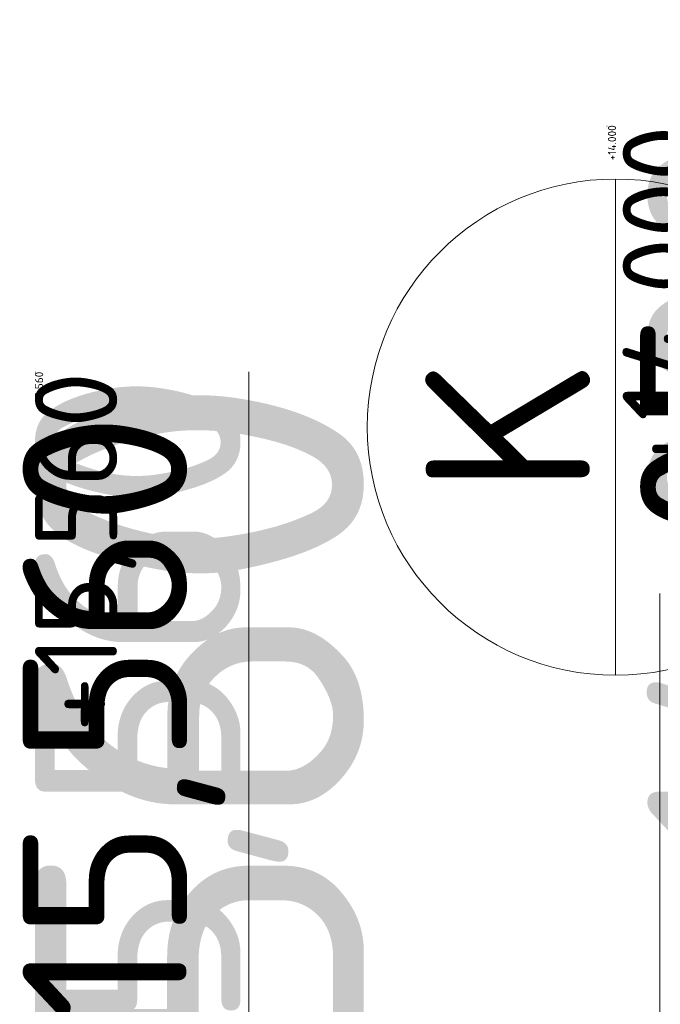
# Model space of a CAD drawing. Header units: millimetres. Extents: x -916886 to 3713765, y -2985421 to 1675785.
# Tile 215 of 256: x 201848 to 203406, y 224425 to 226822. Entities that reach past the tile are written whole.
import ezdxf
from ezdxf.enums import TextEntityAlignment as Align

# ---------------------------------------------------------------- set-up
doc = ezdxf.new("R2010")
doc.units = ezdxf.units.MM
for name, color, linetype in [('0 @ 1', 7, 'Continuous'), ('0 @ 10', 7, 'Continuous'), ('0 @ 100', 7, 'Continuous'), ('0 @ 200', 7, 'Continuous'), ('0 @ 250 (1)', 7, 'Continuous'), ('0 @ 250 (2)', 7, 'Continuous'), ('0 @ 400', 7, 'Continuous')]:
    doc.layers.add(name, color=color, linetype=linetype)
for name, color, linetype, lineweight in [('A99_N_kce-pohl', 1, 'Continuous', 9), ('A99_N_koty-200-vysk', 6, 'Continuous', 9), ('A99_N_znaceni 200', 5, 'Continuous', 5), ('A99_S_kce-pohl', 7, 'Continuous', 5)]:
    doc.layers.add(name, color=color, linetype=linetype, lineweight=lineweight)
doc.styles.add('A99_kota', font='isocpeur.ttf', dxfattribs={"height": 2})
doc.styles.add('A99_popis', font='isocpeur.ttf')

# ---------------------------------------------------------------- blocks, each defined once
blk = doc.blocks.new('*U23')
at = {"color": 0, "linetype": 'ByBlock', "lineweight": -2}
blk.add_line((-3, 0), (7, 0), dxfattribs=at)
blk.add_lwpolyline([(0, 0), (0, 5), (0, 5), (9.7, 5)], dxfattribs=at)
at = {"color": 0, "linetype": 'ByBlock', "lineweight": -2, "style": 'A99_kota'}
for tag, p in [('VYSKA', (9.2, 7.75)), ('POPIS', (9.2, 4.5))]:
    blk.add_attdef(tag, text='', height=2, dxfattribs=at).set_placement(p, align=Align.TOP_RIGHT)
blk = doc.blocks.new('*U5600')
at = {"layer": 'A99_N_koty-200-vysk', "lineweight": 5}
ref = blk.add_blockref('*U23', (203405, 224025), dxfattribs=dict(at, xscale=200, yscale=200, zscale=200, rotation=90.00000000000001))
ref.add_attrib('VYSKA', '+15,560', dxfattribs={"layer": '0 @ 200', "color": 0, "linetype": 'ByBlock', "lineweight": -2, "height": 400, "rotation": 90, "style": 'A99_kota'}).set_placement((201855, 225865), align=Align.TOP_RIGHT)
ref = blk.add_blockref('*U23', (203405, 224025), dxfattribs=dict(at, xscale=200, yscale=200, zscale=200, rotation=90.00000000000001))
ref.add_attrib('VYSKA', '+15,560', dxfattribs={"layer": '0 @ 400', "color": 0, "linetype": 'ByBlock', "lineweight": -2, "height": 800, "rotation": 90, "style": 'A99_kota'}).set_placement((201885, 225965), align=Align.TOP_RIGHT)
ref = blk.add_blockref('*U23', (203405, 224025), dxfattribs=dict(at, xscale=200, yscale=200, zscale=200, rotation=90.00000000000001))
ref.add_attrib('VYSKA', '+15,560', dxfattribs={"layer": '0 @ 250 (1)', "color": 0, "linetype": 'ByBlock', "lineweight": -2, "height": 500, "rotation": 90, "style": 'A99_kota'}).set_placement((201885, 225965), align=Align.TOP_RIGHT)
ref = blk.add_blockref('*U23', (203405, 224025), dxfattribs=dict(at, xscale=200, yscale=200, zscale=200, rotation=90.00000000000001))
ref.add_attrib('VYSKA', '+15,560', dxfattribs={"layer": '0 @ 250 (2)', "color": 0, "linetype": 'ByBlock', "lineweight": -2, "height": 500, "rotation": 90, "style": 'A99_kota'}).set_placement((201885, 225965), align=Align.TOP_RIGHT)
ref = blk.add_blockref('*U23', (203405, 224025), dxfattribs=dict(at, xscale=200, yscale=200, zscale=200, rotation=90.00000000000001))
ref.add_attrib('VYSKA', '+15,560', dxfattribs={"layer": '0 @ 100', "color": 0, "linetype": 'ByBlock', "lineweight": -2, "height": 200, "rotation": 90, "style": 'A99_kota'}).set_placement((201885, 225965), align=Align.TOP_RIGHT)
ref = blk.add_blockref('*U23', (203405, 224025), dxfattribs=dict(at, xscale=200, yscale=200, zscale=200, rotation=90.00000000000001))
ref.add_attrib('VYSKA', '+15,560', dxfattribs={"layer": '0 @ 10', "color": 0, "linetype": 'ByBlock', "lineweight": -2, "height": 20, "rotation": 90, "style": 'A99_kota'}).set_placement((201885, 225965), align=Align.TOP_RIGHT)
ref = blk.add_blockref('*U23', (203405, 224025), dxfattribs=dict(at, xscale=200, yscale=200, zscale=200, rotation=90.00000000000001))
ref.add_attrib('VYSKA', '+15,560', dxfattribs={"layer": '0 @ 1', "color": 0, "linetype": 'ByBlock', "lineweight": -2, "height": 2, "rotation": 90, "style": 'A99_kota'}).set_placement((201885, 225965), align=Align.TOP_RIGHT)
blk = doc.blocks.new('*U44')
at = {"color": 0, "linetype": 'ByBlock', "lineweight": -2, "style": 'A99_kota'}
for tag, p in [('VYSKA', (9.2, 8.45)), ('POPIS', (9.2, 5.2))]:
    blk.add_attdef(tag, text='', height=2, dxfattribs=at).set_placement(p, align=Align.TOP_RIGHT)
blk = doc.blocks.new('*U5624')
at = {"layer": 'A99_N_koty-200-vysk', "lineweight": 5}
ref = blk.add_blockref('*U44', (204964.8, 226635), dxfattribs=dict(at, xscale=200, yscale=200, zscale=200, rotation=90.00000000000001))
ref.add_attrib('VYSKA', '+14.000', dxfattribs={"layer": '0 @ 1', "color": 0, "linetype": 'ByBlock', "lineweight": -2, "height": 2, "rotation": 90, "style": 'A99_kota'}).set_placement((203275.2, 226565), align=Align.TOP_RIGHT)
ref = blk.add_blockref('*U44', (204964.8, 226635), dxfattribs=dict(at, xscale=200, yscale=200, zscale=200, rotation=90.00000000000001))
ref.add_attrib('VYSKA', '+14.000', dxfattribs={"layer": '0 @ 10', "color": 0, "linetype": 'ByBlock', "lineweight": -2, "height": 20, "rotation": 90, "style": 'A99_kota'}).set_placement((203278.8, 226565), align=Align.TOP_RIGHT)
ref = blk.add_blockref('*U44', (204964.8, 226635), dxfattribs=dict(at, xscale=200, yscale=200, zscale=200, rotation=90.00000000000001))
ref.add_attrib('VYSKA', '+14.000', dxfattribs={"layer": '0 @ 100', "color": 0, "linetype": 'ByBlock', "lineweight": -2, "height": 200, "rotation": 90, "style": 'A99_kota'}).set_placement((203314.8, 226565), align=Align.TOP_RIGHT)
ref = blk.add_blockref('*U44', (204964.8, 226635), dxfattribs=dict(at, xscale=200, yscale=200, zscale=200, rotation=90.00000000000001))
ref.add_attrib('VYSKA', '+14.000', dxfattribs={"layer": '0 @ 200', "color": 0, "linetype": 'ByBlock', "lineweight": -2, "height": 400, "rotation": 90, "style": 'A99_kota'}).set_placement((203354.8, 228475), align=Align.TOP_RIGHT)
ref = blk.add_blockref('*U44', (204964.8, 226635), dxfattribs=dict(at, xscale=200, yscale=200, zscale=200, rotation=90.00000000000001))
ref.add_attrib('VYSKA', '+14.000', dxfattribs={"layer": '0 @ 250 (1)', "color": 0, "linetype": 'ByBlock', "lineweight": -2, "height": 500, "rotation": 90, "style": 'A99_kota'}).set_placement((203374.8, 226565), align=Align.TOP_RIGHT)
ref = blk.add_blockref('*U44', (204964.8, 226635), dxfattribs=dict(at, xscale=200, yscale=200, zscale=200, rotation=90.00000000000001))
ref.add_attrib('VYSKA', '+14.000', dxfattribs={"layer": '0 @ 250 (2)', "color": 0, "linetype": 'ByBlock', "lineweight": -2, "height": 500, "rotation": 90, "style": 'A99_kota'}).set_placement((203374.8, 226565), align=Align.TOP_RIGHT)
blk = doc.blocks.new('*U20')
at = {"color": 0, "linetype": 'ByBlock'}
blk.add_line((-3.02, 0), (3.02, 0), dxfattribs=at)
blk.add_circle((0, 0), 3.02, dxfattribs=at)
at = {"color": 0, "linetype": 'ByBlock', "style": 'A99_popis'}
for tag, p in [('KATEGORIE', (0, 1.31)), ('PRVEK', (0, -1.298))]:
    blk.add_attdef(tag, text='', height=2, dxfattribs=at).set_placement(p, align=Align.MIDDLE_CENTER)

msp = doc.modelspace()

# ---------------------------------------------------------------- linework, layer by layer
at = {"layer": 'A99_N_kce-pohl', "linetype": 'Continuous', "lineweight": 5}
msp.add_arc((207807.5, 222950), 4410, 137.9079, 222.0921, dxfattribs=at)

# ---------------------------------------------------------------- block references
at = {"layer": 'A99_N_znaceni 200', "xscale": 200, "yscale": 200, "zscale": 200, "rotation": 90.00000000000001}
msp.add_blockref('*U20', (203297.5, 225830), dxfattribs=at).add_auto_attribs({'KATEGORIE': 'K', 'PRVEK': '05'})
at = {"layer": 'A99_S_kce-pohl', "color": 4, "linetype": 'Continuous', "lineweight": 0}
for name in ['*U5624', '*U5600']:
    msp.add_blockref(name, (0, 0), dxfattribs=at)

doc.saveas('drawing.dxf')
